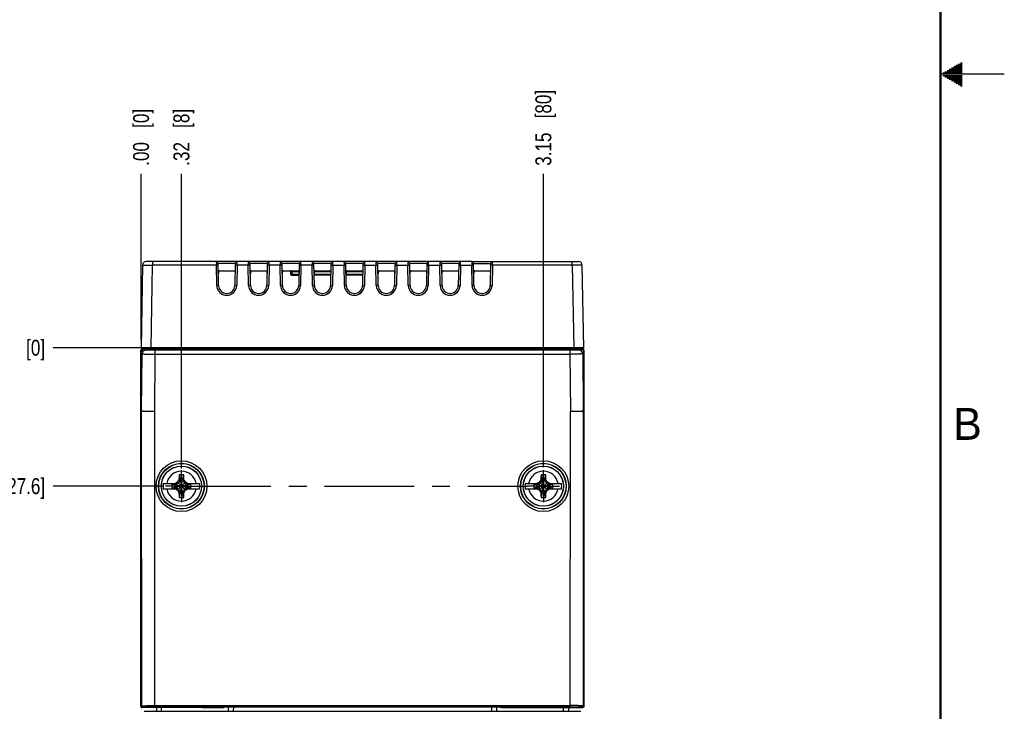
# Model space of a CAD drawing. Header units: inches. Extents: x 0 to 34, y 0 to 22.
# Tile 70 of 71: x 26.3 to 34, y 6 to 11.4. Entities that reach past the tile are written whole.
import ezdxf

# ---------------------------------------------------------------- set-up
doc = ezdxf.new("R2010")
doc.units = ezdxf.units.IN
doc.header["$LTSCALE"] = 1.87
doc.header["$MEASUREMENT"] = 0
doc.linetypes.add('CENTER', pattern=[0.6, 0.375, -0.075, 0.075, -0.075])
doc.layers.get('0').update_dxf_attribs({"linetype": 'CONTINUOUS'})
doc.layers.add('DEFAULT_1', color=7, linetype='CENTER')
doc.layers.add('DIMENSIONS', color=7, linetype='CONTINUOUS')
doc.styles.get("Standard").update_dxf_attribs({"font": 'txt', "width": 0.8})
doc.styles.add('TEXTSTYLE_2', font='txt')
doc.dimstyles.new('DIMSTYLE_1', dxfattribs={"dimtxt": 0.125, "dimasz": 0.18, "dimexe": 0.125, "dimexo": 0.0625, "dimgap": 0.09, "dimtad": 0, "dimtih": 1, "dimtoh": 1, "dimzin": 4, "dimdsep": 46, "dimtxsty": 'STANDARD', "dimblk": '_FILLED', "dimblk1": '_FILLED', "dimblk2": '_FILLED', "dimcen": 0.09, "dimadec": 0, "dimazin": 0, "dimtp": 0.01, "dimtm": 0.01, "dimtfac": 1, "dimtofl": 0, "dimtmove": 0, "dimatfit": 3, "dimldrblk": '_FILLED', "dimfxl": 1, "dimtolj": 1, "dimtzin": 4, "dimarcsym": 0})

# ---------------------------------------------------------------- blocks, each defined once
blk = doc.blocks.new('*D7')
at = {"layer": 'DIMENSIONS', "color": 2, "linetype": 'CONTINUOUS'}
blk.add_line((27.4153, 7.7719), (26.5499, 7.7719), dxfattribs=at)
at = {"layer": 'DIMENSIONS', "color": 2, "linetype": 'CONTINUOUS', "insert": (26.4874, 7.8344), "char_height": 0.125, "width": 1.125, "attachment_point": 3, "line_spacing_factor": 0.9}
blk.add_mtext('1.08{\\Ftxt.shx;\\W1.000000;\\H0.125000; }[27.6]', dxfattribs=at)
blk = doc.blocks.new('_FILLED')
at = {"color": 0, "linetype": 'BYBLOCK'}
blk.add_solid([(0, 0), (-1, 0.174), (-1, -0.174)], dxfattribs=at)
blk = doc.blocks.new('*D8')
at = {"layer": 'DIMENSIONS', "color": 2, "linetype": 'CONTINUOUS'}
blk.add_line((27.2548, 8.8566), (26.5499, 8.8566), dxfattribs=at)
at = {"layer": 'DIMENSIONS', "color": 2, "linetype": 'CONTINUOUS', "insert": (26.4874, 8.9191), "char_height": 0.125, "width": 0.725, "attachment_point": 3, "line_spacing_factor": 0.9}
blk.add_mtext('.00{\\Ftxt.shx;\\W1.000000;\\H0.125000; }[0]', dxfattribs=at)
blk = doc.blocks.new('*D9')
at = {"layer": 'DIMENSIONS', "color": 2, "linetype": 'CONTINUOUS'}
blk.add_line((27.5548, 7.9111), (27.5548, 10.22), dxfattribs=at)
at = {"layer": 'DIMENSIONS', "color": 2, "linetype": 'CONTINUOUS', "insert": (27.4923, 10.2825), "char_height": 0.125, "width": 0.725, "attachment_point": 1, "rotation": 90, "line_spacing_factor": 0.9}
blk.add_mtext('.32{\\Ftxt.shx;\\W1.000000;\\H0.125000; }[8]', dxfattribs=at)
blk = doc.blocks.new('*D10')
at = {"layer": 'DIMENSIONS', "color": 2, "linetype": 'CONTINUOUS'}
blk.add_line((27.2386, 8.9191), (27.2386, 10.22), dxfattribs=at)
at = {"layer": 'DIMENSIONS', "color": 2, "linetype": 'CONTINUOUS', "insert": (27.1761, 10.2825), "char_height": 0.125, "width": 0.725, "attachment_point": 1, "rotation": 90, "line_spacing_factor": 0.9}
blk.add_mtext('.00{\\Ftxt.shx;\\W1.000000;\\H0.125000; }[0]', dxfattribs=at)
blk = doc.blocks.new('*D11')
at = {"layer": 'DIMENSIONS', "color": 2, "linetype": 'CONTINUOUS'}
blk.add_line((30.3897, 7.9192), (30.3897, 10.22), dxfattribs=at)
at = {"layer": 'DIMENSIONS', "color": 2, "linetype": 'CONTINUOUS', "insert": (30.3272, 10.2825), "char_height": 0.125, "width": 0.925, "attachment_point": 1, "rotation": 90, "line_spacing_factor": 0.9}
blk.add_mtext('3.15{\\Ftxt.shx;\\W1.000000;\\H0.125000; }[80]', dxfattribs=at)

msp = doc.modelspace()

# ---------------------------------------------------------------- linework, layer by layer
at = {"color": 2, "linetype": 'CONTINUOUS'}
for p, q in [((33.552, 11.03), (33.6697, 11.03)), ((33.5693, 11.04), (33.6697, 11.04)), ((33.5866, 11.05), (33.6697, 11.05)), ((33.6039, 11.06), (33.6697, 11.06)), ((33.6213, 11.07), (33.6697, 11.07)), ((33.6386, 11.08), (33.6697, 11.08)), ((33.6559, 11.09), (33.6697, 11.09)), ((34, 11), (33.5, 11)), ((33.5173, 11.01), (33.6697, 11.01)), ((33.5173, 10.99), (33.6697, 10.99)), ((33.5347, 11.02), (33.6697, 11.02)), ((33.5347, 10.98), (33.6697, 10.98)), ((33.552, 10.97), (33.6697, 10.97)), ((33.5693, 10.96), (33.6697, 10.96)), ((33.5866, 10.95), (33.6697, 10.95)), ((33.6039, 10.94), (33.6697, 10.94)), ((33.6213, 10.93), (33.6697, 10.93)), ((33.6386, 10.92), (33.6697, 10.92)), ((33.6559, 10.91), (33.6697, 10.91))]:
    msp.add_line(p, q, dxfattribs=at)
at = {"color": 7, "linetype": 'CONTINUOUS'}
for p, q in [((27.2499, 9.503), (27.2386, 8.8566)), ((27.8283, 9.5325), (27.2798, 9.5325)), ((27.3173, 8.8566), (27.3286, 9.503)), ((27.3286, 9.5325), (27.3286, 9.503)), ((27.8435, 9.503), (27.3286, 9.503)), ((27.8433, 9.5177), (27.8283, 9.5325)), ((27.8283, 9.5325), (27.8285, 9.5081)), ((27.8285, 9.5081), (27.8285, 9.503)), ((27.8313, 9.3449), (27.8285, 9.503)), ((28.0783, 9.5325), (27.8291, 9.5325)), ((27.8463, 9.3449), (27.8433, 9.5174)), ((27.9765, 9.5177), (27.8435, 9.5177)), ((27.9765, 9.5177), (27.9735, 9.3449)), ((28.0935, 9.503), (27.9762, 9.503)), ((27.9915, 9.5325), (27.9765, 9.5177)), ((27.9912, 9.503), (27.9885, 9.3449)), ((27.9912, 9.503), (27.9914, 9.5178)), ((27.9914, 9.5178), (27.9915, 9.532)), ((28.0933, 9.5177), (28.0783, 9.5325)), ((28.0783, 9.5325), (28.0785, 9.5081)), ((28.0785, 9.5081), (28.0785, 9.503)), ((28.0813, 9.3449), (28.0785, 9.503)), ((28.3283, 9.5325), (28.0791, 9.5325)), ((28.0963, 9.3449), (28.0933, 9.5174)), ((28.2265, 9.5177), (28.0935, 9.5177)), ((28.2265, 9.5177), (28.2235, 9.3449)), ((28.3435, 9.503), (28.2262, 9.503)), ((28.2415, 9.5325), (28.2265, 9.5177)), ((28.2412, 9.503), (28.2385, 9.3449)), ((28.2412, 9.503), (28.2414, 9.5178)), ((28.2414, 9.5178), (28.2415, 9.532)), ((28.3433, 9.5177), (28.3283, 9.5325)), ((28.3283, 9.5325), (28.3285, 9.5081)), ((28.3285, 9.5081), (28.3285, 9.503)), ((28.3313, 9.3449), (28.3285, 9.503)), ((28.5783, 9.5325), (28.3291, 9.5325)), ((28.3463, 9.3449), (28.3433, 9.5174)), ((28.4765, 9.5177), (28.3435, 9.5177)), ((28.4765, 9.5177), (28.4735, 9.3449)), ((28.5935, 9.503), (28.4762, 9.503)), ((28.4915, 9.5325), (28.4765, 9.5177)), ((28.4912, 9.503), (28.4885, 9.3449)), ((28.4912, 9.503), (28.4914, 9.5178)), ((28.4914, 9.5178), (28.4915, 9.532)), ((28.5933, 9.5177), (28.5783, 9.5325)), ((28.5783, 9.5325), (28.5785, 9.5081)), ((28.5785, 9.5081), (28.5785, 9.503)), ((28.5813, 9.3449), (28.5785, 9.503)), ((28.8283, 9.5325), (28.5791, 9.5325)), ((28.5963, 9.3449), (28.5933, 9.5174)), ((28.7265, 9.5177), (28.5935, 9.5177)), ((28.7265, 9.5177), (28.7235, 9.3449)), ((28.7262, 9.503), (28.8435, 9.503)), ((28.7415, 9.5325), (28.7265, 9.5177)), ((28.7412, 9.503), (28.7385, 9.3449)), ((28.7412, 9.503), (28.7414, 9.5178)), ((28.7414, 9.5178), (28.7415, 9.532)), ((28.8433, 9.5177), (28.8283, 9.5325)), ((28.8283, 9.5325), (28.8285, 9.5081)), ((28.8285, 9.5081), (28.8285, 9.503)), ((28.8313, 9.3449), (28.8285, 9.503)), ((29.0783, 9.5325), (28.8291, 9.5325)), ((28.8463, 9.3449), (28.8433, 9.5174)), ((28.9765, 9.5177), (28.8435, 9.5177)), ((28.9765, 9.5177), (28.9735, 9.3449)), ((28.9762, 9.503), (29.0935, 9.503)), ((28.9915, 9.5325), (28.9765, 9.5177)), ((28.9912, 9.503), (28.9885, 9.3449)), ((28.9912, 9.503), (28.9914, 9.5178)), ((28.9914, 9.5178), (28.9915, 9.532)), ((29.0933, 9.5177), (29.0783, 9.5325)), ((29.0783, 9.5325), (29.0785, 9.5081)), ((29.0785, 9.5081), (29.0785, 9.503)), ((29.0813, 9.3449), (29.0785, 9.503)), ((29.3283, 9.5325), (29.0791, 9.5325)), ((29.0963, 9.3449), (29.0933, 9.5174)), ((29.2265, 9.5177), (29.0935, 9.5177)), ((29.2265, 9.5177), (29.2235, 9.3449)), ((29.2262, 9.503), (29.3435, 9.503)), ((29.2415, 9.5325), (29.2265, 9.5177)), ((29.2412, 9.503), (29.2385, 9.3449)), ((29.2412, 9.503), (29.2414, 9.5178)), ((29.2414, 9.5178), (29.2415, 9.532)), ((29.3433, 9.5177), (29.3283, 9.5325)), ((29.3283, 9.5325), (29.3285, 9.5081)), ((29.3285, 9.5081), (29.3285, 9.503)), ((29.3313, 9.3449), (29.3285, 9.503)), ((29.5783, 9.5325), (29.3291, 9.5325)), ((29.3463, 9.3449), (29.3433, 9.5174)), ((29.4765, 9.5177), (29.3435, 9.5177)), ((29.4765, 9.5177), (29.4735, 9.3449)), ((29.4762, 9.503), (29.5935, 9.503)), ((29.4915, 9.5325), (29.4765, 9.5177)), ((29.4912, 9.503), (29.4885, 9.3449)), ((29.4912, 9.503), (29.4914, 9.5178)), ((29.4914, 9.5178), (29.4915, 9.532)), ((29.5933, 9.5177), (29.5783, 9.5325)), ((29.5783, 9.5325), (29.5785, 9.5081)), ((29.5785, 9.5081), (29.5785, 9.503)), ((29.5813, 9.3449), (29.5785, 9.503)), ((29.8283, 9.5325), (29.5791, 9.5325)), ((29.5963, 9.3449), (29.5933, 9.5174)), ((29.7265, 9.5177), (29.5935, 9.5177)), ((29.7265, 9.5177), (29.7235, 9.3449)), ((29.7262, 9.503), (29.8435, 9.503)), ((29.7415, 9.5325), (29.7265, 9.5177)), ((29.7412, 9.503), (29.7385, 9.3449)), ((29.7412, 9.503), (29.7414, 9.5178)), ((29.7414, 9.5178), (29.7415, 9.532)), ((29.8433, 9.5177), (29.8283, 9.5325)), ((29.8283, 9.5325), (29.8285, 9.5081)), ((29.8285, 9.5081), (29.8285, 9.503)), ((29.8313, 9.3449), (29.8285, 9.503)), ((29.8291, 9.5325), (30.6649, 9.5325)), ((29.8433, 9.5177), (29.9762, 9.5177)), ((29.8463, 9.3449), (29.8433, 9.5174)), ((29.9765, 9.5177), (29.9735, 9.3449)), ((30.6162, 9.503), (29.9762, 9.503)), ((29.9765, 9.5177), (29.9915, 9.5325)), ((29.9912, 9.503), (29.9885, 9.3449)), ((29.9912, 9.503), (29.9914, 9.5178)), ((29.9914, 9.5178), (29.9915, 9.532)), ((30.6162, 9.503), (30.6162, 9.5325)), ((30.6162, 9.503), (30.6275, 8.8566)), ((30.7062, 8.8566), (30.6949, 9.503)), ((27.8525, 9.4595), (27.9673, 9.4595)), ((28.1025, 9.4595), (28.2173, 9.4595)), ((28.3525, 9.4595), (28.4673, 9.4595)), ((28.4129, 9.4294), (28.4125, 9.4545)), ((28.4125, 9.4545), (28.4225, 9.4545)), ((28.4129, 9.4294), (28.4229, 9.4294)), ((28.4179, 9.4245), (28.4749, 9.4245)), ((28.4225, 9.4545), (28.4225, 9.4595)), ((28.4229, 9.4294), (28.4225, 9.4545)), ((28.4225, 9.4545), (28.4754, 9.4545)), ((28.4229, 9.4245), (28.4229, 9.4294)), ((28.475, 9.4294), (28.4229, 9.4294)), ((28.5944, 9.4545), (28.7254, 9.4545)), ((28.725, 9.4294), (28.5948, 9.4294)), ((28.7249, 9.4245), (28.5948, 9.4245)), ((28.6025, 9.4595), (28.7173, 9.4595)), ((28.8444, 9.4545), (28.9754, 9.4545)), ((28.975, 9.4294), (28.8448, 9.4294)), ((28.9749, 9.4245), (28.8448, 9.4245)), ((28.8525, 9.4595), (28.9673, 9.4595)), ((29.1025, 9.4595), (29.2173, 9.4595)), ((29.3525, 9.4595), (29.4673, 9.4595)), ((29.6025, 9.4595), (29.7173, 9.4595)), ((29.8525, 9.4595), (29.9673, 9.4595)), ((27.8463, 9.3449), (27.8313, 9.3449)), ((27.9735, 9.3449), (27.9885, 9.3449)), ((28.0963, 9.3449), (28.0813, 9.3449)), ((28.2235, 9.3449), (28.2385, 9.3449)), ((28.3463, 9.3449), (28.3313, 9.3449)), ((28.4735, 9.3449), (28.4885, 9.3449)), ((28.5963, 9.3449), (28.5813, 9.3449)), ((28.7235, 9.3449), (28.7385, 9.3449)), ((28.8463, 9.3449), (28.8313, 9.3449)), ((28.9735, 9.3449), (28.9885, 9.3449)), ((29.0963, 9.3449), (29.0813, 9.3449)), ((29.2235, 9.3449), (29.2385, 9.3449)), ((29.3463, 9.3449), (29.3313, 9.3449)), ((29.4735, 9.3449), (29.4885, 9.3449)), ((29.5963, 9.3449), (29.5813, 9.3449)), ((29.7235, 9.3449), (29.7385, 9.3449)), ((29.8463, 9.3449), (29.8313, 9.3449)), ((29.9735, 9.3449), (29.9885, 9.3449)), ((27.2381, 6.0448), (27.2379, 8.8165)), ((27.2379, 8.8165), (27.2466, 8.8077)), ((27.238, 8.8364), (27.2435, 8.8335)), ((27.2381, 8.8187), (27.238, 8.8363)), ((27.2393, 8.8567), (27.2386, 8.8566)), ((27.2548, 8.8567), (27.2393, 8.8567)), ((27.2436, 8.3684), (27.2466, 8.8077)), ((27.248, 8.8465), (30.6968, 8.8465)), ((27.248, 8.8465), (27.2506, 8.8408)), ((27.2779, 8.8567), (27.2548, 8.8567)), ((27.2766, 8.8375), (27.2678, 8.8463)), ((27.2872, 8.8567), (27.2779, 8.8567)), ((27.2969, 8.8567), (27.2872, 8.8567)), ((27.307, 8.8567), (27.2969, 8.8567)), ((27.3173, 8.8566), (27.307, 8.8567)), ((27.3173, 8.8566), (27.3173, 8.8465)), ((30.6275, 8.8566), (27.3173, 8.8566)), ((27.3466, 8.8069), (27.3437, 8.3596)), ((27.3466, 8.8369), (27.3466, 8.8069)), ((30.5982, 8.8369), (27.3466, 8.8369)), ((27.3466, 8.8069), (30.5982, 8.8069)), ((30.5982, 8.8369), (30.5982, 8.8069)), ((30.5982, 8.8069), (30.6012, 8.3596)), ((30.6275, 8.8566), (30.6275, 8.8465)), ((30.6332, 8.8566), (30.6275, 8.8566)), ((30.6378, 8.8567), (30.6332, 8.8566)), ((30.6576, 8.8567), (30.6378, 8.8567)), ((30.6669, 8.8567), (30.6576, 8.8567)), ((30.6832, 8.8567), (30.6669, 8.8567)), ((30.677, 8.8463), (30.6682, 8.8375)), ((30.7062, 8.8566), (30.6832, 8.8567)), ((30.6936, 8.8396), (30.6967, 8.8462)), ((30.6982, 8.8077), (30.7068, 8.8164)), ((30.6982, 8.8077), (30.7012, 8.3684)), ((30.7043, 8.8351), (30.7065, 8.8362)), ((30.7068, 8.8363), (30.7066, 8.8187)), ((30.7069, 8.8165), (30.7067, 6.0448)), ((30.7068, 8.8187), (30.7069, 8.8165)), ((27.2411, 8.3949), (27.2379, 8.4288)), ((30.7069, 8.4288), (30.7037, 8.395)), ((27.2439, 6.0505), (27.2436, 8.3684)), ((27.3437, 8.3596), (27.3439, 6.0433)), ((30.6009, 6.0433), (30.6012, 8.3596)), ((30.7012, 8.3684), (30.7009, 6.0505)), ((27.4132, 7.7936), (27.5174, 7.7936)), ((27.5041, 7.7799), (27.5311, 7.7955)), ((27.5174, 7.7936), (27.5044, 7.7861)), ((27.5237, 7.7401), (27.5865, 7.8029)), ((27.5237, 7.8029), (27.5865, 7.7401)), ((27.5459, 7.8211), (27.5311, 7.7955)), ((27.5461, 7.821), (27.5357, 7.8232)), ((27.5368, 7.8596), (27.5459, 7.8247)), ((27.5459, 7.8247), (27.5461, 7.821)), ((27.5467, 7.7206), (27.5634, 7.8225)), ((27.5634, 7.7206), (27.5467, 7.8225)), ((27.5634, 7.8225), (27.579, 7.7955)), ((27.5641, 7.821), (27.5642, 7.8247)), ((27.5642, 7.8247), (27.5734, 7.8596)), ((27.5642, 7.8211), (27.5745, 7.8232)), ((27.579, 7.7955), (27.606, 7.7799)), ((27.6057, 7.7861), (27.5928, 7.7936)), ((27.5928, 7.7936), (27.697, 7.7936)), ((30.2478, 7.7936), (30.352, 7.7936)), ((30.3388, 7.7799), (30.3658, 7.7955)), ((30.352, 7.7936), (30.339, 7.7861)), ((30.3583, 7.7401), (30.4211, 7.8029)), ((30.3583, 7.8029), (30.4211, 7.7401)), ((30.3806, 7.8211), (30.3658, 7.7955)), ((30.3807, 7.821), (30.3703, 7.8232)), ((30.3714, 7.8596), (30.3806, 7.8247)), ((30.3806, 7.8247), (30.3807, 7.821)), ((30.3814, 7.7206), (30.3981, 7.8225)), ((30.3981, 7.7206), (30.3814, 7.8225)), ((30.3981, 7.8225), (30.4136, 7.7955)), ((30.3987, 7.821), (30.3989, 7.8247)), ((30.3989, 7.8247), (30.408, 7.8596)), ((30.3989, 7.8211), (30.4091, 7.8232)), ((30.4136, 7.7955), (30.4406, 7.7799)), ((30.4274, 7.7936), (30.5316, 7.7936)), ((30.4404, 7.7861), (30.4274, 7.7936)), ((27.4132, 7.7495), (27.5174, 7.7495)), ((27.5019, 7.7807), (27.4813, 7.7861)), ((27.4813, 7.7861), (27.5044, 7.7861)), ((27.4813, 7.757), (27.5019, 7.7624)), ((27.5044, 7.757), (27.4813, 7.757)), ((27.5056, 7.7805), (27.5019, 7.7807)), ((27.5019, 7.7624), (27.5056, 7.7625)), ((27.5149, 7.7781), (27.5041, 7.7799)), ((27.5041, 7.7632), (27.5149, 7.7649)), ((27.5311, 7.7476), (27.5041, 7.7632)), ((27.5055, 7.7807), (27.5044, 7.7861)), ((27.5056, 7.7625), (27.5044, 7.757)), ((27.5044, 7.757), (27.5174, 7.7495)), ((27.5551, 7.7715), (27.5149, 7.7781)), ((27.5149, 7.7649), (27.5551, 7.7715)), ((27.5467, 7.7206), (27.5311, 7.7476)), ((27.5459, 7.722), (27.5357, 7.7198)), ((27.5459, 7.7183), (27.5368, 7.6835)), ((27.5461, 7.722), (27.5459, 7.7183)), ((27.5953, 7.7781), (27.5551, 7.7715)), ((27.5551, 7.7715), (27.5953, 7.7649)), ((27.579, 7.7476), (27.5634, 7.7206)), ((27.5642, 7.7183), (27.5641, 7.722)), ((27.5641, 7.722), (27.5745, 7.7198)), ((27.5734, 7.6835), (27.5642, 7.7183)), ((27.606, 7.7632), (27.579, 7.7476)), ((27.5928, 7.7495), (27.6057, 7.757)), ((27.5928, 7.7495), (27.697, 7.7495)), ((27.606, 7.7799), (27.5953, 7.7781)), ((27.5953, 7.7649), (27.606, 7.7632)), ((27.6046, 7.7805), (27.6057, 7.7861)), ((27.6083, 7.7807), (27.6046, 7.7805)), ((27.6057, 7.757), (27.6046, 7.7625)), ((27.6046, 7.7625), (27.6083, 7.7624)), ((27.6057, 7.7861), (27.6288, 7.7861)), ((27.6288, 7.757), (27.6057, 7.757)), ((27.6288, 7.7861), (27.6083, 7.7807)), ((27.6083, 7.7624), (27.6288, 7.757)), ((30.2478, 7.7495), (30.352, 7.7495)), ((30.316, 7.7861), (30.339, 7.7861)), ((30.3365, 7.7807), (30.316, 7.7861)), ((30.316, 7.757), (30.3365, 7.7624)), ((30.339, 7.757), (30.316, 7.757)), ((30.3402, 7.7805), (30.3365, 7.7807)), ((30.3365, 7.7624), (30.3402, 7.7625)), ((30.3495, 7.7781), (30.3388, 7.7799)), ((30.3388, 7.7632), (30.3495, 7.7649)), ((30.3658, 7.7476), (30.3388, 7.7632)), ((30.3402, 7.7807), (30.339, 7.7861)), ((30.3402, 7.7625), (30.339, 7.757)), ((30.339, 7.757), (30.352, 7.7495)), ((30.3897, 7.7715), (30.3495, 7.7781)), ((30.3495, 7.7649), (30.3897, 7.7715)), ((30.3814, 7.7206), (30.3658, 7.7476)), ((30.3806, 7.722), (30.3703, 7.7198)), ((30.3806, 7.7183), (30.3714, 7.6835)), ((30.3807, 7.722), (30.3806, 7.7183)), ((30.4299, 7.7781), (30.3897, 7.7715)), ((30.3897, 7.7715), (30.4299, 7.7649)), ((30.4136, 7.7476), (30.3981, 7.7206)), ((30.3987, 7.722), (30.4091, 7.7198)), ((30.3989, 7.7183), (30.3987, 7.722)), ((30.408, 7.6835), (30.3989, 7.7183)), ((30.4406, 7.7632), (30.4136, 7.7476)), ((30.4274, 7.7495), (30.4404, 7.757)), ((30.4274, 7.7495), (30.5316, 7.7495)), ((30.4406, 7.7799), (30.4299, 7.7781)), ((30.4299, 7.7649), (30.4406, 7.7632)), ((30.4392, 7.7805), (30.4404, 7.7861)), ((30.4429, 7.7807), (30.4392, 7.7805)), ((30.4392, 7.7625), (30.4429, 7.7624)), ((30.4404, 7.757), (30.4392, 7.7625)), ((30.4404, 7.7861), (30.4635, 7.7861)), ((30.4635, 7.757), (30.4404, 7.757)), ((30.4635, 7.7861), (30.4429, 7.7807)), ((30.4429, 7.7624), (30.4635, 7.757)), ((27.2439, 6.0505), (27.2381, 6.0448)), ((27.2381, 6.0448), (27.2381, 6.0448)), ((27.2461, 6.0368), (27.2519, 6.0426)), ((27.7173, 6.0368), (27.2461, 6.0368)), ((27.2519, 6.0426), (27.2593, 6.0429)), ((27.3439, 6.0513), (30.6009, 6.0513)), ((27.3439, 6.0433), (30.6009, 6.0433)), ((27.3591, 6.0369), (27.3585, 6.0069)), ((27.3979, 6.0069), (27.3984, 6.0371)), ((27.7204, 6.0368), (27.7154, 6.0368)), ((27.7173, 6.0368), (27.7191, 6.0368)), ((27.7191, 6.0368), (27.7204, 6.0368)), ((27.7241, 6.0371), (27.7204, 6.0368)), ((27.7204, 6.0369), (27.8826, 6.0369)), ((27.7322, 6.0384), (27.7208, 6.0369)), ((27.7245, 6.0371), (27.7241, 6.0371)), ((27.7294, 6.0383), (27.7323, 6.0384)), ((27.7314, 6.0384), (27.7322, 6.0384)), ((27.7322, 6.0384), (27.7323, 6.0384)), ((27.7323, 6.0384), (27.7468, 6.0386)), ((27.7327, 6.0384), (27.7331, 6.0384)), ((27.7336, 6.0385), (27.7355, 6.0385)), ((27.7355, 6.0385), (27.7396, 6.0386)), ((27.7396, 6.0386), (27.75, 6.0387)), ((27.75, 6.0387), (27.7694, 6.0387)), ((27.7548, 6.0387), (27.7603, 6.0387)), ((27.7603, 6.0387), (27.7624, 6.0387)), ((27.7624, 6.0387), (27.7712, 6.0388)), ((27.8776, 6.0388), (27.7694, 6.0387)), ((27.7712, 6.0388), (27.7781, 6.0388)), ((27.7775, 6.0388), (27.7757, 6.037)), ((27.7781, 6.0388), (27.7807, 6.0388)), ((27.7807, 6.0388), (27.7854, 6.0388)), ((27.8776, 6.0388), (27.8796, 6.0408)), ((27.8776, 6.0388), (27.8776, 6.0388)), ((27.8815, 6.039), (27.8824, 6.0373)), ((27.8828, 6.0409), (27.8832, 6.0409)), ((27.8837, 6.0409), (27.8856, 6.041)), ((27.8856, 6.041), (27.8892, 6.041)), ((27.8892, 6.041), (27.8978, 6.0411)), ((27.8978, 6.0411), (27.9153, 6.0412)), ((27.9153, 6.0412), (30.0248, 6.0412)), ((27.9164, 6.0412), (27.9227, 6.0412)), ((27.9221, 6.0412), (27.9215, 6.0069)), ((27.9227, 6.0412), (27.9293, 6.0412)), ((27.9621, 6.0412), (27.9615, 6.0069)), ((29.9827, 6.0412), (29.9833, 6.0069)), ((30.0155, 6.0412), (30.0221, 6.0412)), ((30.0221, 6.0412), (30.0584, 6.041)), ((30.0227, 6.0412), (30.0233, 6.0069)), ((30.0248, 6.0412), (30.0445, 6.0411)), ((30.0445, 6.0411), (30.0539, 6.041)), ((30.0539, 6.041), (30.0584, 6.041)), ((30.0584, 6.041), (30.0608, 6.0409)), ((30.0608, 6.0409), (30.0624, 6.0409)), ((30.0613, 6.0409), (30.0652, 6.0408)), ((30.0622, 6.0369), (30.0633, 6.0391)), ((30.0622, 6.0369), (30.221, 6.0369)), ((30.0652, 6.0408), (30.0672, 6.0388)), ((30.0672, 6.0388), (30.1842, 6.0387)), ((30.1594, 6.0388), (30.1639, 6.0388)), ((30.1639, 6.0388), (30.1736, 6.0388)), ((30.1692, 6.0369), (30.1673, 6.0388)), ((30.1736, 6.0388), (30.1802, 6.0387)), ((30.1802, 6.0387), (30.1832, 6.0387)), ((30.1832, 6.0387), (30.1885, 6.0387)), ((30.1842, 6.0387), (30.2009, 6.0386)), ((30.1885, 6.0387), (30.1926, 6.0387)), ((30.1926, 6.0387), (30.2125, 6.0384)), ((30.2009, 6.0386), (30.2072, 6.0385)), ((30.2072, 6.0385), (30.21, 6.0385)), ((30.2124, 6.0384), (30.2132, 6.0384)), ((30.2125, 6.0384), (30.2144, 6.0384)), ((30.2244, 6.0368), (30.2132, 6.0383)), ((30.2144, 6.0384), (30.2153, 6.0383)), ((30.221, 6.037), (30.2202, 6.0371)), ((30.2244, 6.0368), (30.221, 6.037)), ((30.2293, 6.0368), (30.2244, 6.0368)), ((30.2267, 6.0368), (30.6986, 6.0368)), ((30.5469, 6.0069), (30.5464, 6.0369)), ((30.5857, 6.0369), (30.5862, 6.0069)), ((30.6929, 6.0426), (30.6987, 6.0368)), ((30.7067, 6.0448), (30.7009, 6.0505)), ((30.7067, 6.0448), (30.7067, 6.0448)), ((27.2628, 6.0069), (30.682, 6.0069))]:
    msp.add_line(p, q, dxfattribs=at)
at = {"color": 7, "linetype": 'CONTINUOUS', "const_width": 0.02}
msp.add_lwpolyline([(33.5, 0.5), (33.5, 21.5)], dxfattribs=at)
at = {"color": 40, "linetype": 'CONTINUOUS'}
msp.add_lwpolyline([(27.2381, 6.0448), (27.2381, 6.0445), (27.2381, 6.0442), (27.2382, 6.044), (27.2382, 6.0437), (27.2382, 6.0434), (27.2383, 6.0432), (27.2383, 6.0429), (27.2384, 6.0426), (27.2385, 6.0424), (27.2386, 6.0421), (27.2386, 6.0419), (27.2387, 6.0416), (27.2389, 6.0414), (27.239, 6.0411), (27.2391, 6.0409), (27.2392, 6.0407), (27.2394, 6.0405), (27.2395, 6.0402), (27.2397, 6.04), (27.2398, 6.0398), (27.24, 6.0396), (27.2402, 6.0394), (27.2404, 6.0392), (27.2405, 6.039), (27.2407, 6.0388), (27.2409, 6.0386), (27.2412, 6.0385), (27.2414, 6.0383), (27.2416, 6.0382), (27.2418, 6.038), (27.242, 6.0379), (27.2423, 6.0377), (27.2425, 6.0376), (27.2427, 6.0375), (27.243, 6.0374), (27.2432, 6.0373), (27.2435, 6.0372), (27.2437, 6.0371), (27.244, 6.037), (27.2443, 6.037), (27.2445, 6.0369), (27.2448, 6.0369), (27.245, 6.0368), (27.2453, 6.0368), (27.2456, 6.0368), (27.2458, 6.0368), (27.2461, 6.0368)], dxfattribs=at)
at = {"color": 7, "linetype": 'CONTINUOUS'}
for points in [[(27.7204, 6.0368), (27.7213, 6.0368), (27.7225, 6.0369), (27.7237, 6.037), (27.7239, 6.037)], [(27.8819, 6.0409), (27.8819, 6.0409), (27.8819, 6.0409), (27.8821, 6.0409), (27.8824, 6.0409)], [(30.21, 6.0385), (30.2114, 6.0385), (30.2119, 6.0384)], [(30.2237, 6.0368), (30.2245, 6.0368), (30.2252, 6.0368), (30.2267, 6.0368)]]:
    msp.add_lwpolyline(points, dxfattribs=at)
for centre, radius in [((27.5551, 7.7715), 0.1991), ((27.5551, 7.7715), 0.1794), ((27.5551, 7.7715), 0.1775), ((30.3897, 7.7715), 0.1991), ((30.3897, 7.7715), 0.1794), ((30.3897, 7.7715), 0.1775), ((27.5551, 7.7715), 0.1578), ((27.5551, 7.7715), 0.157), ((30.3897, 7.7715), 0.1578), ((30.3897, 7.7715), 0.157)]:
    msp.add_circle(centre, radius, dxfattribs=at)
for centre, radius, start, end in [((27.2798, 9.5025), 0.03, 90.00126, 178.99971), ((30.6649, 9.5025), 0.03, 1.00028, 89.99857), ((28.4075, 9.4545), 0.005, 1, 90), ((28.4179, 9.4295), 0.005, 180.99999, 270), ((27.9095, 9.3464), 0.0783, 181.0267, 358.95358), ((27.9099, 9.3461), 0.0636, 181.00004, 359.00003), ((28.1596, 9.3464), 0.0783, 181.02567, 358.95352), ((28.1599, 9.3461), 0.0636, 180.99998, 358.99997), ((28.4096, 9.3464), 0.0783, 181.02567, 358.95352), ((28.4099, 9.3461), 0.0636, 180.99998, 358.99997), ((28.6596, 9.3464), 0.0783, 181.02567, 358.95352), ((28.6599, 9.3461), 0.0636, 180.99998, 358.99997), ((28.9096, 9.3464), 0.0783, 181.02567, 358.95352), ((28.9099, 9.3461), 0.0636, 180.99998, 358.99997), ((29.1596, 9.3464), 0.0783, 181.02567, 358.95352), ((29.1599, 9.3461), 0.0636, 180.99998, 358.99997), ((29.4096, 9.3464), 0.0783, 181.02567, 358.95352), ((29.4099, 9.3461), 0.0636, 180.99998, 358.99997), ((29.6596, 9.3464), 0.0783, 181.02567, 358.95352), ((29.6599, 9.3461), 0.0636, 180.99998, 358.99997), ((29.9096, 9.3464), 0.0783, 181.02567, 358.94576), ((29.9099, 9.3461), 0.0636, 180.99998, 358.99997), ((27.3026, 8.8164), 0.0647, 178.00075, 179.97234), ((27.248, 8.8365), 0.01, 90, 181.3874), ((27.2682, 8.8165), 0.03, 89.99932, 175.43571), ((27.2486, 8.8565), 0.01, 179.00261, 268.30519), ((27.2766, 8.8075), 0.03, 90.00982, 179.60172), ((30.6682, 8.8075), 0.03, 0.39828, 89.99454), ((30.6766, 8.8165), 0.03, 71.02029, 90), ((30.6962, 8.8565), 0.01, 270.0083, 0.99778), ((30.6968, 8.8365), 0.01, 358.60981, 90), ((30.3783, 9.4763), 0.7194, 296.67802, 296.94852), ((30.6773, 8.8163), 0.0297, 4.60311, 14.18901), ((27.5551, 7.7715), 0.1172, 10.84398, 169.15602), ((30.3897, 7.7715), 0.1172, 10.84398, 169.15602), ((27.5551, 7.7715), 0.1436, 171.16917, 188.83083), ((28.7505, 5.7008), 2.4339, 120.26815, 120.70198), ((29.6327, 6.5721), 2.4419, 149.54681, 149.73166), ((29.6115, 6.5845), 2.4174, 149.17501, 149.54699), ((29.6827, 7.776), 2.1476, 177.76826, 178.73932), ((27.5551, 7.7715), 0.09, 78.25823, 101.74177), ((27.5551, 7.7715), 0.054, 80.23635, 99.76365), ((25.4717, 7.7773), 2.1033, 1.25045, 2.24197), ((25.4976, 6.5839), 2.4185, 30.26678, 30.82524), ((26.3596, 5.7007), 2.4341, 59.29803, 59.73184), ((27.5551, 7.7715), 0.1436, 351.16917, 8.83083), ((30.3897, 7.7715), 0.1436, 171.16917, 188.83083), ((31.5851, 5.7008), 2.4339, 120.26815, 120.70198), ((32.4673, 6.5721), 2.4419, 149.54681, 149.73166), ((32.4462, 6.5845), 2.4174, 149.17501, 149.54699), ((32.5174, 7.776), 2.1476, 177.76826, 178.73932), ((30.3897, 7.7715), 0.09, 78.25823, 101.74177), ((30.3897, 7.7715), 0.054, 80.23635, 99.76365), ((28.3064, 7.7773), 2.1033, 1.25045, 2.24197), ((28.3323, 6.5839), 2.4185, 30.26678, 30.82524), ((29.1942, 5.7007), 2.4341, 59.29803, 59.73184), ((30.3897, 7.7715), 0.1436, 351.16917, 8.83083), ((27.5551, 7.7715), 0.1172, 190.84398, 349.15602), ((27.5546, 7.7715), 0.0747, 168.76843, 191.23157), ((27.5551, 7.7715), 0.054, 170.23635, 189.76365), ((28.7506, 9.8424), 2.4341, 239.29803, 239.73184), ((29.6125, 8.9591), 2.4185, 210.26678, 210.82524), ((29.6384, 7.7657), 2.1033, 181.25045, 182.24197), ((27.5551, 7.7715), 0.054, 260.23635, 279.76365), ((25.4274, 7.7671), 2.1476, 357.76826, 358.73932), ((25.4986, 8.9585), 2.4174, 329.17501, 329.54699), ((25.4774, 8.971), 2.4419, 329.54681, 329.73166), ((26.3632, 9.8363), 2.427, 300.26753, 300.7026), ((27.5551, 7.7715), 0.054, 350.23635, 9.76365), ((27.5556, 7.7715), 0.0747, 348.76843, 11.23157), ((30.3897, 7.7715), 0.1172, 190.84398, 349.15602), ((30.3892, 7.7715), 0.0747, 168.76843, 191.23157), ((30.3897, 7.7715), 0.054, 170.23635, 189.76365), ((31.5852, 9.8424), 2.4341, 239.29803, 239.73184), ((32.4471, 8.9591), 2.4185, 210.26678, 210.82524), ((32.473, 7.7657), 2.1033, 181.25045, 182.24197), ((30.3897, 7.7715), 0.054, 260.23635, 279.76365), ((28.2621, 7.7671), 2.1476, 357.76826, 358.73932), ((28.3332, 8.9585), 2.4174, 329.17501, 329.54699), ((28.3121, 8.971), 2.4419, 329.54681, 329.73166), ((29.1978, 9.8363), 2.427, 300.26753, 300.7026), ((30.3897, 7.7715), 0.054, 350.23635, 9.76365), ((30.3902, 7.7715), 0.0747, 348.76843, 11.23157), ((27.5551, 7.7715), 0.09, 258.25823, 281.74177), ((30.3897, 7.7715), 0.09, 258.25823, 281.74177), ((27.2461, 6.0447), 0.00798, 199.9205, 270.05306), ((27.2519, 6.0506), 0.008, 180.03087, 269.97786), ((27.7715, 3.0395), 2.9993, 90.31898, 90.47115), ((27.8776, 6.0688), 0.0301, 270.0349, 292.13253), ((27.8796, 6.0671), 0.0264, 270.07223, 275.07154), ((27.8826, 6.0519), 0.015, 269.99928, 313.74499), ((30.0622, 6.0519), 0.015, 226.25535, 270), ((30.0507, 5.5201), 0.521, 88.83847, 89.15338), ((30.6929, 6.0506), 0.008, 270.02214, 359.96913), ((30.6987, 6.0448), 0.008, 270.00192, 359.91641)]:
    msp.add_arc(centre, radius, start, end, dxfattribs=at)
at = {"color": 40, "linetype": 'CONTINUOUS'}
msp.add_arc((27.2461, 6.0448), 0.008, 180.01319, 199.9205, dxfattribs=at)
at = {"color": 7, "linetype": 'CONTINUOUS'}
for points, knots in [([(27.2499, 9.503), (27.2499, 9.503), (27.2499, 9.503), (27.25, 9.503), (27.2501, 9.503), (27.2502, 9.503), (27.2505, 9.503), (27.2508, 9.5031), (27.2514, 9.5031), (27.2523, 9.5031), (27.2533, 9.5031), (27.2545, 9.5031), (27.2565, 9.5032), (27.2594, 9.5032), (27.2633, 9.5032), (27.2679, 9.5032), (27.2731, 9.5032), (27.2788, 9.5032), (27.285, 9.5032), (27.2916, 9.5032), (27.3011, 9.5031), (27.3134, 9.5031), (27.3235, 9.503), (27.3286, 9.503)], [0, 0, 0, 0, 0.000344, 0.001272, 0.002799, 0.004924, 0.007647, 0.010964, 0.019371, 0.030125, 0.043203, 0.058582, 0.076241, 0.118244, 0.168733, 0.227167, 0.293004, 0.365669, 0.444451, 0.528603, 0.61738, 0.805344, 1, 1, 1, 1]), ([(30.6949, 9.503), (30.6949, 9.503), (30.6949, 9.503), (30.6948, 9.503), (30.6947, 9.503), (30.6945, 9.503), (30.6943, 9.503), (30.6939, 9.5031), (30.6934, 9.5031), (30.6925, 9.5031), (30.6915, 9.5031), (30.6903, 9.5031), (30.6883, 9.5032), (30.6854, 9.5032), (30.6814, 9.5032), (30.6769, 9.5032), (30.6717, 9.5032), (30.666, 9.5032), (30.6598, 9.5032), (30.6532, 9.5032), (30.6437, 9.5031), (30.6314, 9.5031), (30.6213, 9.503), (30.6162, 9.503)], [0, 0, 0, 0, 0.000344, 0.001272, 0.002799, 0.004925, 0.007647, 0.010965, 0.019372, 0.030127, 0.043205, 0.058584, 0.076243, 0.118246, 0.168736, 0.227169, 0.293006, 0.365672, 0.444453, 0.528605, 0.61738, 0.805345, 1, 1, 1, 1]), ([(27.8525, 9.4595), (27.8517, 9.4595), (27.8501, 9.4593), (27.848, 9.458), (27.8466, 9.4558), (27.8456, 9.4529), (27.8451, 9.4493), (27.8447, 9.4434), (27.8447, 9.4387), (27.8448, 9.4355)], [0, 0, 0, 0, 0.085634, 0.166685, 0.25608, 0.364322, 0.495088, 0.647406, 1, 1, 1, 1]), ([(27.9673, 9.4595), (27.9681, 9.4595), (27.9696, 9.4593), (27.9717, 9.458), (27.9732, 9.4558), (27.9741, 9.4529), (27.9747, 9.4493), (27.9751, 9.4434), (27.9751, 9.4387), (27.975, 9.4355)], [0, 0, 0, 0, 0.085627, 0.166673, 0.256067, 0.364309, 0.495077, 0.647397, 1, 1, 1, 1]), ([(28.1025, 9.4595), (28.1017, 9.4595), (28.1001, 9.4593), (28.098, 9.458), (28.0966, 9.4558), (28.0956, 9.4529), (28.0951, 9.4493), (28.0947, 9.4434), (28.0947, 9.4387), (28.0948, 9.4355)], [0, 0, 0, 0, 0.085634, 0.166685, 0.25608, 0.364322, 0.495088, 0.647406, 1, 1, 1, 1]), ([(28.2173, 9.4595), (28.2181, 9.4595), (28.2196, 9.4593), (28.2217, 9.458), (28.2232, 9.4558), (28.2241, 9.4529), (28.2247, 9.4493), (28.2251, 9.4434), (28.2251, 9.4387), (28.225, 9.4355)], [0, 0, 0, 0, 0.085627, 0.166673, 0.256067, 0.364309, 0.495077, 0.647397, 1, 1, 1, 1]), ([(28.3525, 9.4595), (28.3517, 9.4595), (28.3501, 9.4593), (28.348, 9.458), (28.3466, 9.4558), (28.3456, 9.4529), (28.3451, 9.4493), (28.3447, 9.4434), (28.3447, 9.4387), (28.3448, 9.4355)], [0, 0, 0, 0, 0.085634, 0.166685, 0.25608, 0.364322, 0.495088, 0.647406, 1, 1, 1, 1]), ([(28.4673, 9.4595), (28.4681, 9.4595), (28.4696, 9.4593), (28.4717, 9.458), (28.4732, 9.4558), (28.4741, 9.4529), (28.4747, 9.4493), (28.4751, 9.4434), (28.4751, 9.4387), (28.475, 9.4355)], [0, 0, 0, 0, 0.085627, 0.166673, 0.256067, 0.364309, 0.495077, 0.647397, 1, 1, 1, 1]), ([(28.6025, 9.4595), (28.6017, 9.4595), (28.6001, 9.4593), (28.598, 9.458), (28.5966, 9.4558), (28.5956, 9.4529), (28.5951, 9.4493), (28.5947, 9.4434), (28.5947, 9.4387), (28.5948, 9.4355)], [0, 0, 0, 0, 0.085634, 0.166685, 0.25608, 0.364322, 0.495088, 0.647406, 1, 1, 1, 1]), ([(28.7173, 9.4595), (28.7181, 9.4595), (28.7196, 9.4593), (28.7217, 9.458), (28.7232, 9.4558), (28.7241, 9.4529), (28.7247, 9.4493), (28.7251, 9.4434), (28.7251, 9.4387), (28.725, 9.4355)], [0, 0, 0, 0, 0.085627, 0.166673, 0.256067, 0.364309, 0.495077, 0.647397, 1, 1, 1, 1]), ([(28.8525, 9.4595), (28.8517, 9.4595), (28.8501, 9.4593), (28.848, 9.458), (28.8466, 9.4558), (28.8456, 9.4529), (28.8451, 9.4493), (28.8447, 9.4434), (28.8447, 9.4387), (28.8448, 9.4355)], [0, 0, 0, 0, 0.085634, 0.166685, 0.25608, 0.364322, 0.495088, 0.647406, 1, 1, 1, 1]), ([(28.9673, 9.4595), (28.9681, 9.4595), (28.9696, 9.4593), (28.9717, 9.458), (28.9732, 9.4558), (28.9741, 9.4529), (28.9747, 9.4493), (28.9751, 9.4434), (28.9751, 9.4387), (28.975, 9.4355)], [0, 0, 0, 0, 0.085627, 0.166673, 0.256067, 0.364309, 0.495077, 0.647397, 1, 1, 1, 1]), ([(29.1025, 9.4595), (29.1017, 9.4595), (29.1001, 9.4593), (29.098, 9.458), (29.0966, 9.4558), (29.0956, 9.4529), (29.0951, 9.4493), (29.0947, 9.4434), (29.0947, 9.4387), (29.0948, 9.4355)], [0, 0, 0, 0, 0.085634, 0.166685, 0.25608, 0.364322, 0.495088, 0.647406, 1, 1, 1, 1]), ([(29.2173, 9.4595), (29.2181, 9.4595), (29.2196, 9.4593), (29.2217, 9.458), (29.2232, 9.4558), (29.2241, 9.4529), (29.2247, 9.4493), (29.2251, 9.4434), (29.2251, 9.4387), (29.225, 9.4355)], [0, 0, 0, 0, 0.085627, 0.166673, 0.256067, 0.364309, 0.495077, 0.647397, 1, 1, 1, 1]), ([(29.3525, 9.4595), (29.3517, 9.4595), (29.3501, 9.4593), (29.348, 9.458), (29.3466, 9.4558), (29.3456, 9.4529), (29.3451, 9.4493), (29.3447, 9.4434), (29.3447, 9.4387), (29.3448, 9.4355)], [0, 0, 0, 0, 0.085634, 0.166685, 0.25608, 0.364322, 0.495088, 0.647406, 1, 1, 1, 1]), ([(29.4673, 9.4595), (29.4681, 9.4595), (29.4696, 9.4593), (29.4717, 9.458), (29.4732, 9.4558), (29.4741, 9.4529), (29.4747, 9.4493), (29.4751, 9.4434), (29.4751, 9.4387), (29.475, 9.4355)], [0, 0, 0, 0, 0.085627, 0.166673, 0.256067, 0.364309, 0.495077, 0.647397, 1, 1, 1, 1]), ([(29.6025, 9.4595), (29.6017, 9.4595), (29.6001, 9.4593), (29.598, 9.458), (29.5966, 9.4558), (29.5956, 9.4529), (29.5951, 9.4493), (29.5947, 9.4434), (29.5947, 9.4387), (29.5948, 9.4355)], [0, 0, 0, 0, 0.085634, 0.166685, 0.25608, 0.364322, 0.495088, 0.647406, 1, 1, 1, 1]), ([(29.7173, 9.4595), (29.7181, 9.4595), (29.7196, 9.4593), (29.7217, 9.458), (29.7232, 9.4558), (29.7241, 9.4529), (29.7247, 9.4493), (29.7251, 9.4434), (29.7251, 9.4387), (29.725, 9.4355)], [0, 0, 0, 0, 0.085627, 0.166673, 0.256067, 0.364309, 0.495077, 0.647397, 1, 1, 1, 1]), ([(29.8525, 9.4595), (29.8517, 9.4595), (29.8501, 9.4593), (29.848, 9.458), (29.8466, 9.4558), (29.8456, 9.4529), (29.8451, 9.4493), (29.8447, 9.4434), (29.8447, 9.4387), (29.8448, 9.4355)], [0, 0, 0, 0, 0.085634, 0.166685, 0.25608, 0.364322, 0.495088, 0.647406, 1, 1, 1, 1]), ([(29.9673, 9.4595), (29.9681, 9.4595), (29.9696, 9.4593), (29.9717, 9.458), (29.9732, 9.4558), (29.9741, 9.4529), (29.9747, 9.4493), (29.9751, 9.4434), (29.9751, 9.4387), (29.975, 9.4355)], [0, 0, 0, 0, 0.085627, 0.166673, 0.256067, 0.364309, 0.495077, 0.647397, 1, 1, 1, 1]), ([(27.2466, 8.8077), (27.2466, 8.8077), (27.2467, 8.8077), (27.2468, 8.8076), (27.247, 8.8076), (27.2473, 8.8076), (27.2479, 8.8076), (27.2488, 8.8075), (27.2499, 8.8075), (27.2512, 8.8075), (27.2528, 8.8075), (27.2553, 8.8074), (27.259, 8.8074), (27.264, 8.8073), (27.2699, 8.8072), (27.2764, 8.8072), (27.2837, 8.8071), (27.2945, 8.8071), (27.309, 8.807), (27.3275, 8.8069), (27.3402, 8.8069), (27.3466, 8.8069)], [0, 0, 0, 0, 0.000533, 0.001653, 0.003366, 0.00567, 0.012046, 0.020766, 0.031809, 0.045158, 0.060792, 0.078671, 0.120957, 0.171591, 0.230138, 0.29603, 0.368593, 0.447152, 0.619296, 0.806145, 1, 1, 1, 1]), ([(27.3466, 8.8369), (27.3421, 8.8369), (27.3332, 8.8369), (27.3203, 8.8369), (27.3084, 8.837), (27.2993, 8.837), (27.2929, 8.8371), (27.2888, 8.8371), (27.2853, 8.8372), (27.2823, 8.8372), (27.28, 8.8373), (27.2785, 8.8373), (27.2776, 8.8374), (27.2771, 8.8374), (27.2768, 8.8374), (27.2767, 8.8375), (27.2766, 8.8375)], [0, 0, 0, 0, 0.19363, 0.380678, 0.552827, 0.703972, 0.769944, 0.828605, 0.879276, 0.921278, 0.954117, 0.977963, 0.986616, 0.993142, 0.997587, 1, 1, 1, 1]), ([(30.6682, 8.8375), (30.6681, 8.8375), (30.6679, 8.8374), (30.6676, 8.8374), (30.6672, 8.8374), (30.6663, 8.8373), (30.6647, 8.8373), (30.6624, 8.8372), (30.6595, 8.8372), (30.656, 8.8371), (30.6519, 8.8371), (30.6455, 8.837), (30.6364, 8.837), (30.6245, 8.8369), (30.6116, 8.8369), (30.6027, 8.8369), (30.5982, 8.8369)], [0, 0, 0, 0, 0.002415, 0.006861, 0.013389, 0.022043, 0.045891, 0.078731, 0.120733, 0.171404, 0.230064, 0.296034, 0.447178, 0.619325, 0.806372, 1, 1, 1, 1]), ([(30.6982, 8.8077), (30.6981, 8.8077), (30.6981, 8.8077), (30.698, 8.8076), (30.6978, 8.8076), (30.6975, 8.8076), (30.6969, 8.8076), (30.696, 8.8075), (30.6949, 8.8075), (30.6936, 8.8075), (30.692, 8.8075), (30.6895, 8.8074), (30.6858, 8.8074), (30.6807, 8.8073), (30.6749, 8.8072), (30.6683, 8.8072), (30.6611, 8.8071), (30.6503, 8.8071), (30.6357, 8.807), (30.6173, 8.8069), (30.6046, 8.8069), (30.5982, 8.8069)], [0, 0, 0, 0, 0.000533, 0.001653, 0.003366, 0.00567, 0.012046, 0.020765, 0.031809, 0.045158, 0.060791, 0.078671, 0.120957, 0.17159, 0.230138, 0.29603, 0.368593, 0.447151, 0.619296, 0.806145, 1, 1, 1, 1]), ([(30.677, 8.8463), (30.6802, 8.8463), (30.6869, 8.8452), (30.6957, 8.8404), (30.7026, 8.833), (30.7052, 8.8268), (30.706, 8.8236)], [0, 0, 0, 0, 0.249462, 0.49971, 0.749548, 1, 1, 1, 1]), ([(27.2436, 8.3684), (27.2436, 8.3675), (27.2436, 8.3658), (27.2439, 8.3637), (27.2442, 8.3624), (27.2446, 8.3614), (27.2452, 8.3604), (27.2464, 8.3599), (27.2477, 8.3599), (27.2492, 8.3599), (27.251, 8.3599), (27.2529, 8.3599), (27.256, 8.3599), (27.2603, 8.3598), (27.2661, 8.3598), (27.2727, 8.3598), (27.28, 8.3598), (27.2908, 8.3598), (27.3055, 8.3597), (27.3242, 8.3596), (27.337, 8.3596), (27.3435, 8.3596)], [0, 0, 0, 0, 0.026487, 0.048532, 0.057686, 0.065541, 0.077801, 0.088519, 0.100592, 0.114798, 0.131133, 0.149563, 0.170056, 0.21708, 0.271755, 0.333543, 0.401836, 0.47594, 0.638727, 0.815892, 1, 1, 1, 1]), ([(30.6012, 8.3596), (30.6078, 8.3596), (30.6206, 8.3596), (30.6392, 8.3597), (30.654, 8.3598), (30.6648, 8.3598), (30.6721, 8.3598), (30.6786, 8.3598), (30.6845, 8.3598), (30.6888, 8.3599), (30.6919, 8.3599), (30.6938, 8.3599), (30.6956, 8.3599), (30.6971, 8.3599), (30.6984, 8.3599), (30.6996, 8.3604), (30.7004, 8.3617), (30.7009, 8.3634), (30.7012, 8.3658), (30.7012, 8.3675), (30.7012, 8.3684)], [0, 0, 0, 0, 0.184086, 0.361227, 0.52399, 0.598084, 0.666368, 0.728147, 0.782815, 0.829833, 0.850324, 0.868754, 0.885091, 0.899301, 0.911366, 0.922086, 0.934491, 0.95166, 0.973747, 1, 1, 1, 1]), ([(27.2439, 6.0505), (27.2439, 6.0506), (27.244, 6.0506), (27.2441, 6.0506), (27.2443, 6.0506), (27.2446, 6.0506), (27.2452, 6.0507), (27.2461, 6.0507), (27.2472, 6.0507), (27.2485, 6.0508), (27.2501, 6.0508), (27.2526, 6.0509), (27.2563, 6.0509), (27.2613, 6.051), (27.2672, 6.0511), (27.2737, 6.0511), (27.281, 6.0512), (27.2917, 6.0512), (27.3063, 6.0513), (27.3247, 6.0513), (27.3374, 6.0513), (27.3439, 6.0513)], [0, 0, 0, 0, 0.00055, 0.001678, 0.003396, 0.005704, 0.012086, 0.020809, 0.031856, 0.045207, 0.060842, 0.078722, 0.121009, 0.171641, 0.230186, 0.296075, 0.368634, 0.447187, 0.619321, 0.806157, 1, 1, 1, 1]), ([(27.2593, 6.0429), (27.2639, 6.043), (27.2752, 6.0431), (27.2946, 6.0432), (27.3182, 6.0433), (27.3351, 6.0433), (27.3439, 6.0433)], [0, 0, 0, 0, 0.164808, 0.400569, 0.687224, 1, 1, 1, 1]), ([(27.8796, 6.0408), (27.8797, 6.0408), (27.88, 6.0408), (27.8805, 6.0409), (27.8813, 6.0409), (27.8825, 6.0409), (27.8839, 6.0409), (27.8865, 6.041), (27.8903, 6.041), (27.8957, 6.0411), (27.902, 6.0411), (27.909, 6.0412), (27.9138, 6.0412), (27.9164, 6.0412)], [0, 0, 0, 0, 0.006473, 0.021011, 0.043772, 0.074888, 0.114491, 0.162537, 0.282166, 0.429925, 0.601766, 0.793325, 1, 1, 1, 1]), ([(30.0672, 6.0388), (30.0643, 6.0388), (30.0604, 6.0393), (30.0567, 6.0406), (30.0558, 6.041)], [0, 0, 0, 0, 0.749018, 1, 1, 1, 1]), ([(30.7009, 6.0505), (30.7009, 6.0506), (30.7008, 6.0506), (30.7007, 6.0506), (30.7005, 6.0506), (30.7002, 6.0506), (30.6996, 6.0507), (30.6987, 6.0507), (30.6976, 6.0507), (30.6963, 6.0508), (30.6947, 6.0508), (30.6922, 6.0509), (30.6885, 6.0509), (30.6835, 6.051), (30.6776, 6.0511), (30.6711, 6.0511), (30.6638, 6.0512), (30.653, 6.0512), (30.6385, 6.0513), (30.62, 6.0513), (30.6073, 6.0513), (30.6009, 6.0513)], [0, 0, 0, 0, 0.00055, 0.001678, 0.003396, 0.005704, 0.012086, 0.020809, 0.031856, 0.045207, 0.060842, 0.078722, 0.121009, 0.171642, 0.230187, 0.296075, 0.368634, 0.447188, 0.619321, 0.806157, 1, 1, 1, 1]), ([(30.6009, 6.0433), (30.6068, 6.0433), (30.6185, 6.0433), (30.6354, 6.0433), (30.6511, 6.0432), (30.663, 6.0431), (30.6715, 6.0431), (30.6769, 6.043), (30.6815, 6.0429), (30.6854, 6.0429), (30.6884, 6.0428), (30.6904, 6.0427), (30.6916, 6.0427), (30.6922, 6.0426), (30.6926, 6.0426), (30.6928, 6.0426), (30.6929, 6.0426)], [0, 0, 0, 0, 0.193625, 0.380667, 0.552811, 0.703954, 0.769926, 0.828587, 0.879259, 0.921263, 0.954104, 0.977954, 0.986608, 0.993138, 0.997585, 1, 1, 1, 1])]:
    msp.add_open_spline(points, degree=3, knots=knots, dxfattribs=at)
at = {"color": 40, "linetype": 'CONTINUOUS'}
msp.add_open_spline([(30.7067, 6.0448), (30.7067, 6.0446), (30.7067, 6.0442), (30.7066, 6.0437), (30.7065, 6.0432), (30.7064, 6.0427), (30.7063, 6.0422), (30.7061, 6.0417), (30.7059, 6.0412), (30.7056, 6.0408), (30.7053, 6.0403), (30.705, 6.0399), (30.7047, 6.0395), (30.7044, 6.0391), (30.704, 6.0388), (30.7036, 6.0384), (30.7031, 6.0381), (30.7027, 6.0378), (30.7024, 6.0377), (30.7022, 6.0376), (30.7022, 6.0376)], degree=3, knots=[0, 0, 0, 0, 0.058072, 0.115938, 0.173944, 0.232083, 0.290347, 0.348728, 0.407219, 0.465811, 0.524495, 0.583256, 0.642076, 0.700937, 0.759823, 0.818725, 0.877637, 0.936551, 0.995463, 1, 1, 1, 1], dxfattribs=at)
at = {"layer": 'DEFAULT_1', "color": 7, "linetype": 'CENTER'}
for p, q in [((27.5548, 7.7719), (27.5548, 7.897)), ((30.3898, 7.7719), (30.3898, 7.897)), ((27.5548, 7.7719), (27.4297, 7.7719)), ((27.5548, 7.7719), (27.5548, 7.6468)), ((27.5548, 7.7719), (30.2647, 7.7719)), ((30.3898, 7.7719), (30.2647, 7.7719)), ((30.3898, 7.7719), (30.5149, 7.7719)), ((30.3898, 7.7719), (30.3898, 7.6468))]:
    msp.add_line(p, q, dxfattribs=at)

# ---------------------------------------------------------------- texts
at = {"color": 2, "linetype": 'CONTINUOUS', "insert": (33.6006, 8.3845), "char_height": 0.25, "width": 0.25, "attachment_point": 1, "line_spacing_factor": 0.9, "style": 'TEXTSTYLE_2'}
msp.add_mtext('B', dxfattribs=at)

# ---------------------------------------------------------------- dimensions: what is measured, and where the dimension line sits
at = {"layer": 'DIMENSIONS', "color": 2, "linetype": 'CONTINUOUS'}
for feature_location, offset, dtype, origin, picture, middle in [((30.3897, 7.9192), (0, 2.3008), 1, (27.2386, 7.7715), '*D11', (30.3897, 10.745)), ((27.2385688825, 8.9191337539), (0, 1.3008254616), 1, (27.2385688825, 8.8566337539), '*D10', (27.2385688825, 10.6449592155)), ((27.5548, 7.9111), (0, 2.3089), 1, (27.2386, 7.7719), '*D9', (27.5548, 10.645)), ((27.2547970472, 8.8566337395), (-0.7048886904, 0), 0, (27.3172970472, 8.8566337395), '*D8', (26.1249083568, 8.8566337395)), ((27.4153, 7.7719), (-0.8654, 0), 0, (27.5548, 8.8566), '*D7', (25.9249, 7.7719))]:
    dim = msp.add_ordinate_dim(feature_location=feature_location, offset=offset, dtype=dtype, origin=origin, dimstyle='DIMSTYLE_1', override={"dimtad": 1, "dimtih": 0, "dimtoh": 0}, dxfattribs=at)
    dim.commit()
    dim.dimension.update_dxf_attribs({"geometry": picture, "text_midpoint": middle})

doc.saveas('drawing.dxf')
